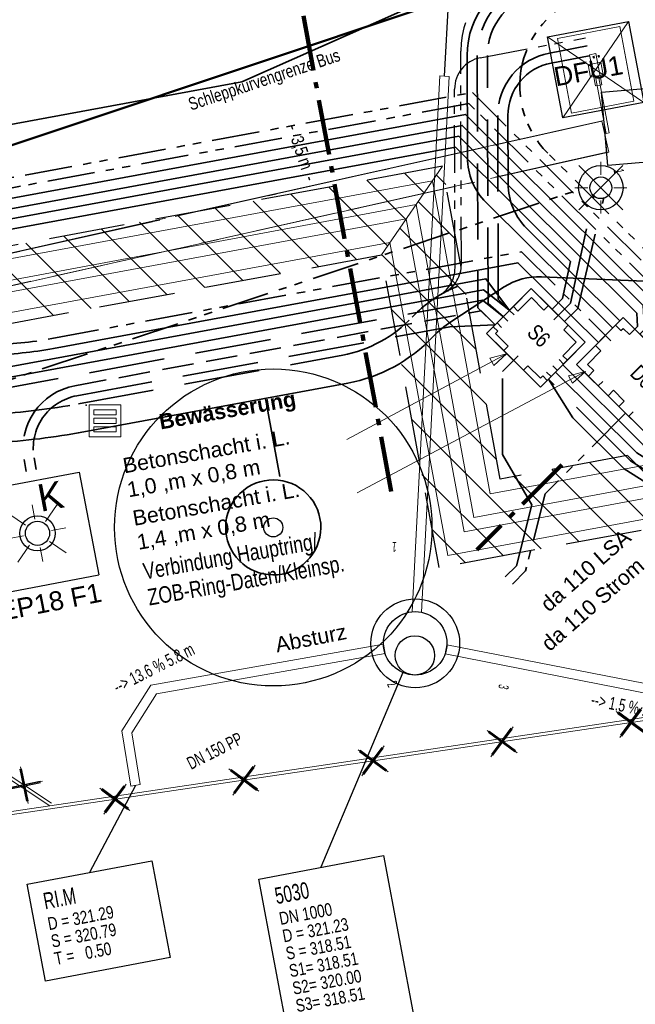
# Model space of a CAD drawing. Extents: x 3503752 to 3504470, y 5375172 to 5375556.
# Tile 39 of 77: x 3504272 to 3504282, y 5375427 to 5375442. Entities that reach past the tile are written whole.
import ezdxf

# ---------------------------------------------------------------- set-up
doc = ezdxf.new("R2010")
doc.units = 0
doc.header["$MEASUREMENT"] = 0
for name, pattern in [('1', [1.4, 0.5, -0.2, 0.5, -0.2]), ('140', [41.5, 15, -3.5, 15, -3.5, 1, -3.5]), ('2', [3.4, 1.2, -0.5, 1.2, -0.5]), ('237', [1.5, 0.75, -0.18, 0.13, -0.13, 0.13, -0.18]), ('240', [1.88, 1.25, -0.25, 0.13, -0.25]), ('39', [4.75, 4, -0.75]), ('86', [2.3751, 2.0001, -0.375]), ('97', [1.31251, 0.87501, -0.1875, 0.0625, -0.1875])]:
    doc.linetypes.add(name, pattern=pattern)
for name, color, linetype in [('$_LISY_$_TMP', 7, 'Continuous'), ('4WB_KANALISATION', 7, 'Continuous'), ('68_BL_STREINLAUF', 7, 'Continuous'), ('_4WP_ALLGEMEIN', 7, 'Continuous'), ('_4WP_BAUFELD', 7, 'Continuous'), ('_4WP_FW_PLANUN', 7, 'Continuous'), ('_4WP_GRABEN', 7, 'Continuous'), ('_4WP_KANALISATIO', 7, 'Continuous'), ('_4WP_KANCAD', 7, 'Continuous'), ('_4WP_KANCAD-T', 7, 'Continuous'), ('_4WP_LICHT-KSR', 7, 'Continuous'), ('_4WP_LICHT-LAMPE', 7, 'Continuous'), ('_4WP_LICHT_STILL', 7, 'Continuous'), ('_4WP_SCHNITTF_HR', 7, 'Continuous'), ('_4WP_STADT-DFI', 7, 'Continuous'), ('_4WP_STADT_BEW_S', 7, 'Continuous'), ('_4WP_STADT_DATEN', 7, 'Continuous'), ('_4WP_STADT_FTT3', 7, 'Continuous'), ('_4WP_STADT_KLEIN', 7, 'Continuous'), ('_4WP_STADT_LSA', 7, 'Continuous'), ('_4WP_STADT_PLS', 7, 'Continuous'), ('_4WP_STADT_RESER', 7, 'Continuous'), ('_4WP_STADT_SCHAD', 7, 'Continuous'), ('_4WP_STADT_SCHAS', 7, 'Continuous'), ('_4WP_STADT_STROM', 7, 'Continuous'), ('_4WP_TELEKOM', 7, 'Continuous'), ('BHM_BAUM_NEU', 7, 'Continuous'), ('PUNKTHOEHENATTDEF', 7, 'Continuous'), ('PUNKTNUMMERNATTDEF', 7, 'Continuous'), ('PUNKTSPEZIFIKATION', 7, 'Continuous'), ('X_BE_DF_', 7, 'Continuous')]:
    doc.layers.add(name, color=color, linetype=linetype)
doc.styles.add('108', font='TXT', dxfattribs={"width": 0.7, "height": 0.2})
doc.styles.add('109', font='TXT', dxfattribs={"width": 0.7, "height": 0.26})
doc.styles.add('11', font='TXT', dxfattribs={"width": 0.8, "height": 0.25})
doc.styles.add('110', font='TXT', dxfattribs={"width": 0.8, "height": 0.2})
doc.styles.add('111', font='TXT', dxfattribs={"width": 0.6, "height": 0.16})
doc.styles.add('119', font='TXT', dxfattribs={"width": 0.6, "height": 0.16})
doc.styles.add('136', font='ARIAL.TTF', dxfattribs={"height": 0.24})
doc.styles.add('179', font='ARIAL.TTF', dxfattribs={"height": 0.24})
doc.styles.add('23', font='ARIAL.TTF', dxfattribs={"height": 0.43})
doc.styles.add('352', font='TXT', dxfattribs={"width": 0.8, "height": 0.26})
doc.styles.add('399', font='ARIAL.TTF', dxfattribs={"height": 0.3})
doc.styles.add('404', font='ARIAL.TTF', dxfattribs={"height": 0.24})
doc.styles.add('505', font='TXT', dxfattribs={"width": 0.8, "height": 0.2})
doc.styles.add('525', font='ARIAL.TTF', dxfattribs={"height": 0.24})
doc.styles.add('529', font='ARIAL.TTF', dxfattribs={"height": 0.3})
doc.styles.add('536', font='ARIALBD.TTF', dxfattribs={"height": 0.24})

# ---------------------------------------------------------------- blocks, each defined once
blk = doc.blocks.new('_X9')
at = {"color": 32, "linetype": 'Continuous', "lineweight": 13}
for p, q in [((-11.436, 3.912), (-11.583, 4.06)), ((-11.275, 3.045), (-11.872, 3.641)), ((-11.115, 2.178), (-12.16, 3.222)), ((-10.955, 1.31), (-12.448, 2.804)), ((-10.795, 0.443), (-12.292, 1.94)), ((-0.218, 1.18), (-0.218, 1.18)), ((-10.635, -0.424), (-12.131, 1.073)), ((-0.382, -0.071), (-1.412, 0.96)), ((-0.058, 0.313), (-0.815, 1.07)), ((-1.642, 0.483), (-2.009, 0.849)), ((-2.841, 0.267), (-3.202, 0.629)), ((-2.242, 0.375), (-2.605, 0.739)), ((-3.44, 0.16), (-3.799, 0.518)), ((-4.04, 0.052), (-4.396, 0.408)), ((-9.931, -1.835), (-11.971, 0.205)), ((-5.238, -0.164), (-5.589, 0.187)), ((-4.639, -0.056), (-4.992, 0.297)), ((-5.838, -0.271), (-6.186, 0.077)), ((-1.575, -0.291), (-1.88, 0.014)), ((-0.979, -0.181), (-1.281, 0.121)), ((-6.35, -1.173), (-7.379, -0.144)), ((-5.753, -1.063), (-6.783, -0.034)), ((-2.172, -0.401), (-2.479, -0.094)), ((-6.947, -1.283), (-7.976, -0.254)), ((-3.366, -0.622), (-3.678, -0.31)), ((-2.769, -0.512), (-3.079, -0.202)), ((-7.544, -1.394), (-8.573, -0.365)), ((-3.963, -0.732), (-4.277, -0.418)), ((-8.738, -1.614), (-9.766, -0.585)), ((-8.141, -1.504), (-9.17, -0.475)), ((-4.56, -0.842), (-4.877, -0.525)), ((-10.528, -1.945), (-11.811, -0.662)), ((-9.334, -1.724), (-10.363, -0.696)), ((-5.157, -0.953), (-5.476, -0.633)), ((-11.125, -2.055), (-11.651, -1.529))]:
    blk.add_line(p, q, dxfattribs=at)
blk = doc.blocks.new('_X10')
at = {"color": 32, "linetype": 'Continuous', "lineweight": 13}
for p, q in [((0, 0), (0, 0)), ((-0.288, -0.419), (-0.597, -0.11)), ((-0.576, -0.838), (-1.194, -0.22)), ((-1.357, -1.471), (-2.387, -0.441)), ((-0.865, -1.257), (-1.791, -0.331)), ((-1.954, -1.581), (-2.984, -0.551)), ((-3.148, -1.802), (-4.178, -0.772)), ((-2.551, -1.692), (-3.581, -0.661)), ((-3.745, -1.912), (-4.775, -0.882)), ((-4.342, -2.022), (-5.372, -0.992)), ((-5.535, -2.243), (-6.565, -1.213)), ((-4.939, -2.133), (-5.969, -1.102)), ((-6.132, -2.353), (-7.162, -1.323))]:
    blk.add_line(p, q, dxfattribs=at)
blk = doc.blocks.new('LEITSYSTEM_BRA3')
at = {"color": 251, "linetype": 'Continuous', "lineweight": 13}
for points in [[(-0.6, 0.5), (0.6, 0.5), (0.6, -0.5), (-0.6, -0.5), (-0.6, 0.5)], [(-0.25, 0.05), (0.25, 0.05), (0.25, -0.05), (-0.25, -0.05), (-0.25, 0.05)]]:
    blk.add_lwpolyline(points, dxfattribs=at)
blk = doc.blocks.new('WP_LP_1030')
at = {"color": 150, "linetype": 'Continuous', "lineweight": 13}
for p, q in [((-0.348452, 0.348458), (0.144332, -0.144332)), ((-0.144332, -0.144332), (0.348452, 0.348458)), ((0, 0.20412), (0, 0.40824)), ((0, 0.40824), (0, 0.20412)), ((0.144332, 0.144338), (0.348452, 0.348458)), ((-0.20412, 0), (-0.40824, 0)), ((-0.20412, 0), (-0.40824, 0)), ((0.20412, 0), (0.40824, 0)), ((-0.144332, -0.144332), (-0.348452, -0.348452)), ((-0.144332, -0.144332), (-0.348452, -0.348452)), ((0.144332, -0.144332), (0.348452, -0.348452)), ((0.144332, -0.144332), (0.348452, -0.348452)), ((0, -0.20412), (0, -0.40824)), ((0, -0.20412), (0, -0.40824))]:
    blk.add_line(p, q, dxfattribs=at)
at = {"color": 7, "linetype": 'Continuous', "lineweight": 25}
for radius in [0.35, 0.171323]:
    blk.add_circle((0, 0), radius, dxfattribs=at)
blk = doc.blocks.new('WP_LP_1040')
at = {"color": 7, "linetype": 'Continuous', "lineweight": 25}
for p, q in [((-0.8253, 0.8253), (0.8253, 0.8253)), ((-0.8253, 0.8253), (-0.8253, -0.8253)), ((0.8253, 0.8253), (0.8253, -0.8253)), ((-0.8253, -0.8253), (0.8253, -0.8253))]:
    blk.add_line(p, q, dxfattribs=at)
at = {"color": 1, "linetype": 'Continuous', "lineweight": 13}
for p, q in [((-0.387929, 0.387937), (-0.160683, 0.16069)), ((0, 0.227246), (0, 0.454491)), ((0, 0.454491), (0, 0.227246)), ((0.160683, 0.16069), (0.387929, 0.387937)), ((0.160683, 0.16069), (0.387929, 0.387937)), ((-0.227246, 0), (-0.454491, 0)), ((-0.227246, 0), (-0.454491, 0)), ((0.227246, 0), (0.454491, 0)), ((-0.160683, -0.160683), (-0.387929, -0.387929)), ((-0.160683, -0.160683), (-0.387929, -0.387929)), ((0, -0.227246), (0, -0.454491)), ((0, -0.227246), (0, -0.454491)), ((0.160683, -0.160683), (0.387929, -0.387929)), ((0.160683, -0.160683), (0.387929, -0.387929))]:
    blk.add_line(p, q, dxfattribs=at)
at = {"color": 7, "linetype": 'Continuous', "lineweight": 25}
for radius in [0.277304, 0.190733]:
    blk.add_circle((0, 0), radius, dxfattribs=at)
at = {"color": 1, "linetype": 'Continuous', "style": '23'}
blk.add_text('K', height=0.43, dxfattribs=at).set_placement((0.11065, 0.321378))
blk = doc.blocks.new('PUNKT')
blk.add_point((0, 0))
at = {"layer": 'PUNKTHOEHENATTDEF', "linetype": 'Continuous', "flags": 1}
blk.add_attdef('PUNKTHOEHE', (1, -0.5), '', height=0.8, dxfattribs=at)
at = {"layer": 'PUNKTNUMMERNATTDEF', "linetype": 'Continuous', "flags": 1}
blk.add_attdef('PUNKTNUMMER', (1, 0.5), '', height=0.8, dxfattribs=at)
at = {"layer": 'PUNKTSPEZIFIKATION', "linetype": 'Continuous', "flags": 1}
blk.add_attdef('PUNKTSPEZIFIKATION', (1, -1.5), '', height=0.8, dxfattribs=at)
blk = doc.blocks.new('809')
at = {"color": 7, "linetype": 'Continuous', "lineweight": 13}
for points in [[(0, 0), (0.5, 0), (0.5, -0.5), (0, -0.5), (0, 0)], [(0.075005, -0.075005), (0.425003, -0.075005), (0.425003, -0.154999), (0.075005, -0.154999), (0.075005, -0.075005)], [(0.075005, -0.290001), (0.075005, -0.209999), (0.425003, -0.209999), (0.425003, -0.290001), (0.075005, -0.290001)], [(0.075005, -0.425003), (0.425003, -0.425003), (0.425003, -0.345001), (0.075005, -0.345001), (0.075005, -0.425003)]]:
    blk.add_lwpolyline(points, dxfattribs=at)
blk = doc.blocks.new('DFI-ANZEIGER')
at = {"color": 7, "linetype": 'Continuous', "lineweight": 25}
for p, q in [((-0.760014, 0.517086), (0.517087, 0.760013)), ((0.517087, 0.760013), (0.760014, -0.517087)), ((-0.517087, -0.760014), (-0.760014, 0.517086)), ((0.760014, -0.517087), (-0.517087, -0.760014))]:
    blk.add_line(p, q, dxfattribs=at)
at = {"color": 250, "linetype": 'Continuous', "lineweight": 13}
for p, q in [((-0.517087, -0.760014), (0.517087, 0.760013)), ((0.760014, -0.517087), (-0.760014, 0.517086))]:
    blk.add_line(p, q, dxfattribs=at)
at = {"color": 251, "linetype": 'Continuous', "lineweight": 13}
for points in [[(-0.079552, -0.116926), (-0.116925, 0.079551), (-0.116925, 0.079551), (0.079552, 0.116925), (0.079552, 0.116925), (0.116925, -0.079552), (0.116925, -0.079552), (-0.079552, -0.116926)], [(-0.079552, -0.116926), (-0.116925, 0.079551), (0.079552, 0.116925), (0.116925, -0.079552), (-0.079552, -0.116926)], [(0.166045, -1.006705), (-0.004004, -0.112735), (0.045115, -0.103391), (0.215164, -0.997362), (0.166045, -1.006705)], [(0.000908, -0.1118), (-0.000961, -0.101976), (-0.000961, -0.101976), (0.038334, -0.094502), (0.038334, -0.094502), (0.040203, -0.104326), (0.040203, -0.104326), (0.000908, -0.1118)], [(0.000908, -0.1118), (-0.000961, -0.101976), (0.038334, -0.094502), (0.040203, -0.104326), (0.000908, -0.1118)]]:
    blk.add_lwpolyline(points, dxfattribs=at)
at = {"color": 254, "linetype": 'Continuous', "lineweight": 13}
blk.add_lwpolyline([(0.166045, -1.006705), (-0.004004, -0.112735), (-0.004004, -0.112735), (0.045115, -0.103391), (0.045115, -0.103391), (0.215164, -0.997362), (0.215164, -0.997362), (0.166045, -1.006705)], dxfattribs=at)
blk = doc.blocks.new('ALG_00093')
at = {"color": 1, "linetype": 'Continuous', "lineweight": 13}
blk.add_lwpolyline([(0, 0), (0.3773, 0.09625), (0.3773, -0.09625), (0, 0)], dxfattribs=at)
blk = doc.blocks.new('1016')
at = {"color": 7, "linetype": 'Continuous', "lineweight": 13}
for p, q in [((0.703072, 0.277444), (1.257444, -0.276928)), ((1.257444, 0.277444), (0.703072, -0.276928))]:
    blk.add_line(p, q, dxfattribs=at)
at = {"color": 2, "linetype": 'Continuous', "lineweight": 25}
for p, q in [((1.212401, 0.25319), (0.727326, -0.231885)), ((0.727326, 0.232401), (1.212401, -0.252674)), ((0.748114, 0.25319), (1.23319, -0.231885)), ((1.23319, 0.232401), (0.748114, -0.252674))]:
    blk.add_line(p, q, dxfattribs=at)

msp = doc.modelspace()

# ---------------------------------------------------------------- linework, layer by layer
at = {"layer": '4WB_KANALISATION', "color": 7, "linetype": '39', "lineweight": 18}
for p, q in [((3504219.207, 5375426.765), (3504281.18, 5375440.642)), ((3504219.317, 5375426.277), (3504281.29, 5375440.154))]:
    msp.add_line(p, q, dxfattribs=at)
at = {"layer": '4WB_KANALISATION', "color": 7, "linetype": 'Continuous', "lineweight": 13}
msp.add_line((3504281.21, 5375440.65), (3504281.26, 5375440.15), dxfattribs=at)
at = {"layer": '4WB_KANALISATION', "color": 7, "linetype": '86', "lineweight": 18}
msp.add_line((3504219.24, 5375426.26), (3504281.26, 5375440.15), dxfattribs=at)
at = {"layer": '4WB_KANALISATION', "color": 7, "linetype": 'Continuous', "lineweight": 25}
msp.add_lwpolyline([(3504281.177, 5375441.098), (3504282.851, 5375441.238), (3504282.947, 5375440.082), (3504281.273, 5375439.942), (3504281.177, 5375441.098)], dxfattribs=at)
at = {"layer": '4WB_KANALISATION', "color": 7, "linetype": 'Continuous', "lineweight": 18}
msp.add_lwpolyline([(3504281.177, 5375441.098), (3504282.851, 5375441.238), (3504282.947, 5375440.082), (3504281.273, 5375439.942), (3504281.177, 5375441.098)], dxfattribs=at)
at = {"layer": '4WB_KANALISATION', "color": 7, "linetype": '140', "lineweight": 18}
msp.add_polyline3d([(3504219.17, 5375426.76, 0), (3504274.664, 5375439.191, 0), (3504281.21, 5375440.65, 0)], dxfattribs=at)
at = {"layer": '_4WP_BAUFELD', "color": 91, "linetype": 'Continuous', "lineweight": 50}
msp.add_lwpolyline([(3504215.375, 5375431.78), (3504219.033, 5375426.922, 0.322461), (3504225.728, 5375424.841), (3504278.413, 5375442.446)], format="xyb", dxfattribs=at)
at = {"layer": '_4WP_BAUFELD', "color": 91, "linetype": '237', "lineweight": 35}
msp.add_lwpolyline([(3504216.238, 5375424.816, 0.322461), (3504226.837, 5375421.522), (3504280.797, 5375439.552)], format="xyb", dxfattribs=at)
at = {"layer": '_4WP_FW_PLANUN', "color": 7, "linetype": 'Continuous', "lineweight": 18}
for points in [[(3504289.17, 5375436.57), (3504279.422, 5375434.767), (3504278.511, 5375439.7), (3504235.305, 5375431.72), (3504235.697, 5375429.593), (3504233.731, 5375429.23), (3504233.338, 5375431.356), (3504198.081, 5375424.844)], [(3504289.229, 5375436.255), (3504279.165, 5375434.394), (3504278.254, 5375439.328), (3504235.692, 5375431.368), (3504236.07, 5375429.337), (3504233.474, 5375428.857), (3504233.081, 5375430.984), (3504197.829, 5375424.472)], [(3504289.264, 5375436.063), (3504279.009, 5375434.167), (3504278.098, 5375439.1), (3504235.905, 5375431.307), (3504236.297, 5375429.18), (3504233.318, 5375428.63), (3504232.925, 5375430.756), (3504197.675, 5375424.245)], [(3504289.323, 5375435.749), (3504278.753, 5375433.794), (3504277.841, 5375438.728), (3504236.277, 5375431.05), (3504236.67, 5375428.924), (3504233.061, 5375428.257), (3504232.668, 5375430.384), (3504197.423, 5375423.873)]]:
    msp.add_lwpolyline(points, dxfattribs=at)
at = {"layer": '_4WP_GRABEN', "color": 7, "linetype": 'Continuous', "lineweight": 13}
msp.add_line((3504277.707, 5375438.533), (3504278.669, 5375439.931), dxfattribs=at)
msp.add_line((3504277.707, 5375438.533), (3504278.669, 5375439.931), dxfattribs=at)
at = {"layer": '_4WP_GRABEN', "color": 21, "linetype": '2', "lineweight": 25}
for points in [[(3504278.669, 5375439.931), (3504235.089, 5375431.881), (3504235.485, 5375429.74), (3504233.877, 5375429.443), (3504233.481, 5375431.584), (3504198.221, 5375425.071)], [(3504290.157, 5375435.732), (3504289.939, 5375436.913), (3504279.58, 5375434.997), (3504278.669, 5375439.931)], [(3504229.705, 5375424.937), (3504228.86, 5375429.51), (3504232.519, 5375430.186), (3504232.915, 5375428.045), (3504236.883, 5375428.777), (3504236.487, 5375430.919), (3504277.707, 5375438.533)], [(3504290.157, 5375435.732), (3504278.618, 5375433.601), (3504277.707, 5375438.533)]]:
    msp.add_lwpolyline(points, dxfattribs=at)
at = {"layer": '_4WP_KANALISATIO', "color": 7, "linetype": 'Continuous', "lineweight": 13}
for p, q in [((3504278.777, 5375441.348), (3504278.627, 5375441.356)), ((3504278.191, 5375432.905), (3504278.34, 5375432.897)), ((3504277.74, 5375432.395), (3504277.766, 5375432.247)), ((3504278.74, 5375432.386), (3504278.711, 5375432.239)), ((3504273.907, 5375430.179), (3504273.759, 5375430.155))]:
    msp.add_line(p, q, dxfattribs=at)
at = {"layer": '_4WP_KANALISATIO', "color": 1, "linetype": 'Continuous', "lineweight": 25}
msp.add_circle((3504278.235, 5375432.217), 0.31, dxfattribs=at)
at = {"layer": '_4WP_KANCAD', "color": 1, "linetype": 'Continuous', "lineweight": 18}
for p, q in [((3504278.627, 5375441.356), (3504278.191, 5375432.905)), ((3504278.777, 5375441.348), (3504278.34, 5375432.897)), ((3504278.74, 5375432.386), (3504288.868, 5375430.407)), ((3504278.711, 5375432.239), (3504288.84, 5375430.259))]:
    msp.add_line(p, q, dxfattribs=at)
at = {"layer": '_4WP_KANCAD', "color": 7, "linetype": 'Continuous', "lineweight": 25}
msp.add_lwpolyline([(3504281.177, 5375441.098), (3504282.851, 5375441.238), (3504282.947, 5375440.082), (3504281.273, 5375439.942), (3504281.177, 5375441.098)], dxfattribs=at)
at = {"layer": '_4WP_KANCAD', "color": 7, "linetype": '240', "lineweight": 18}
msp.add_lwpolyline([(3504242.733, 5375431.521), (3504281.29, 5375440.154), (3504281.18, 5375440.642), (3504219.207, 5375426.765)], dxfattribs=at)
at = {"layer": '_4WP_KANCAD', "color": 1, "linetype": 'Continuous', "lineweight": 18}
for points in [[(3504273.759, 5375430.155), (3504273.615, 5375431.026), (3504274.073, 5375431.746), (3504277.74, 5375432.395)], [(3504273.907, 5375430.179), (3504273.773, 5375430.994), (3504274.165, 5375431.61), (3504277.766, 5375432.247)]]:
    msp.add_lwpolyline(points, dxfattribs=at)
at = {"layer": '_4WP_KANCAD', "color": 1, "linetype": 'Continuous', "lineweight": 25}
for radius in [0.7, 0.5]:
    msp.add_circle((3504278.24, 5375432.407, 318.508), radius, dxfattribs=at)
at = {"layer": '_4WP_KANCAD-T', "color": 1, "linetype": 'Continuous', "lineweight": 25}
for p, q in [((3504278.702, 5375441.352), (3504279.037, 5375447.679)), ((3504278.046, 5375431.946), (3504276.755, 5375428.876)), ((3504273.833, 5375430.167), (3504273.107, 5375428.794))]:
    msp.add_line(p, q, dxfattribs=at)
at = {"layer": '_4WP_KANCAD-T', "color": 7, "linetype": 'Continuous', "lineweight": 18}
for points in [[(3504272.125, 5375428.607), (3504274.09, 5375428.98), (3504274.379, 5375427.453), (3504272.414, 5375427.08), (3504272.125, 5375428.607)], [(3504275.773, 5375428.689), (3504277.738, 5375429.062), (3504278.236, 5375426.435), (3504276.271, 5375426.062), (3504275.773, 5375428.689)]]:
    msp.add_lwpolyline(points, dxfattribs=at)
at = {"layer": '_4WP_KANCAD-T', "color": 1, "linetype": 'Continuous', "lineweight": 25}
for points in [[(3504272.125, 5375428.607), (3504274.09, 5375428.98), (3504274.379, 5375427.453), (3504272.414, 5375427.08), (3504272.125, 5375428.607)], [(3504275.773, 5375428.689), (3504277.738, 5375429.062), (3504278.236, 5375426.435), (3504276.271, 5375426.062), (3504275.773, 5375428.689)]]:
    msp.add_lwpolyline(points, dxfattribs=at)
at = {"layer": '_4WP_LICHT-KSR', "color": 190, "linetype": '1', "lineweight": 35}
for p, q in [((3504272.878, 5375436.469), (3504279.28, 5375437.651)), ((3504279.28, 5375437.651), (3504279.501, 5375437.429))]:
    msp.add_line(p, q, dxfattribs=at)
at = {"layer": '_4WP_LICHT-KSR', "color": 190, "linetype": '2', "lineweight": 35}
for points in [[(3504279.629, 5375437.558), (3504279.389, 5375437.766), (3504279.378, 5375441.677, -0.360958), (3504280.191, 5375442.662), (3504289.28, 5375444.391), (3504294.328, 5375442.774), (3504294.57, 5375442.762)], [(3504272.111, 5375435.118), (3504272.076, 5375435.304, -0.414213), (3504272.878, 5375436.469)]]:
    msp.add_lwpolyline(points, format="xyb", dxfattribs=at)
msp.add_lwpolyline([(3504280.339, 5375436.571), (3504280.722, 5375435.964), (3504281.534, 5375435.158), (3504282.403, 5375434.611), (3504287.135, 5375429.932)], dxfattribs=at)
for points in [[(3504280.495, 5375437.578, 0), (3504280.686, 5375437.771, 0), (3504281.057, 5375439.474, 0)], [(3504280.594, 5375437.48, 0), (3504280.802, 5375437.689, 0), (3504281.214, 5375439.44, 0)]]:
    msp.add_polyline3d(points, dxfattribs=at)
at = {"layer": '_4WP_LICHT_STILL', "color": 190, "linetype": 'Continuous', "lineweight": 18}
for points in [[(3504294.842, 5375433.173), (3504272.483, 5375429.847), (3504266.446, 5375428.949), (3504260.389, 5375428.048), (3504254.786, 5375427.214), (3504254.319, 5375427.204), (3504254.224, 5375427.202), (3504251.81, 5375427.152), (3504249.061, 5375426.907), (3504247.306, 5375426.723), (3504240.48, 5375426.007), (3504236.082, 5375425.546), (3504226.538, 5375424.571)], [(3504272.483, 5375429.847), (3504271.618, 5375430.414), (3504270.793, 5375431.08), (3504270.704, 5375431.538), (3504270.64, 5375431.87), (3504270.614, 5375431.905), (3504270.328, 5375431.695)]]:
    msp.add_lwpolyline(points, dxfattribs=at)
at = {"layer": '_4WP_LICHT_STILL', "color": 255, "linetype": 'Continuous', "lineweight": 13}
for points in [[(3504294.86, 5375433.125), (3504272.49, 5375429.798), (3504266.453, 5375428.9), (3504260.396, 5375427.999), (3504254.79, 5375427.164), (3504254.32, 5375427.154), (3504254.225, 5375427.152), (3504251.813, 5375427.102), (3504249.066, 5375426.857), (3504247.311, 5375426.673), (3504240.485, 5375425.957), (3504236.087, 5375425.496), (3504226.642, 5375424.531)], [(3504272.51, 5375429.889), (3504271.647, 5375430.454), (3504270.839, 5375431.107), (3504270.753, 5375431.548), (3504270.687, 5375431.891), (3504270.624, 5375431.975), (3504270.298, 5375431.735)]]:
    msp.add_lwpolyline(points, dxfattribs=at)
at = {"layer": '_4WP_SCHNITTF_HR', "color": 92, "linetype": '97', "lineweight": 100}
for p, q in [((3504277.863, 5375434.804), (3504276.468, 5375442.356)), ((3504280.549, 5375435.224), (3504279.211, 5375433.879))]:
    msp.add_line(p, q, dxfattribs=at)
at = {"layer": '_4WP_STADT_BEW_S', "color": 142, "linetype": 'Continuous', "lineweight": 35}
msp.add_line((3504275.879, 5375436.27), (3504276.107, 5375435.038), dxfattribs=at)
msp.add_lwpolyline([(3504282.846, 5375438.078), (3504280.231, 5375438.188, 0.156355), (3504279.642, 5375438.027), (3504278.801, 5375437.477, 0.059682), (3504278.518, 5375437.241, -0.159577), (3504277.179, 5375436.511), (3504273.015, 5375435.741, -0.030177), (3504271.624, 5375435.57, 0.02975), (3504270.359, 5375435.413), (3504259.074, 5375433.329), (3504256.994, 5375432.701), (3504255.757, 5375432.472), (3504255.194, 5375432.165), (3504245.628, 5375430.398, -0.062275), (3504244.241, 5375430.317, 0.062994), (3504243.064, 5375430.25), (3504238.611, 5375429.427, 0.133184), (3504237.677, 5375428.979, -0.13319), (3504236.743, 5375428.53), (3504233.134, 5375427.864, -0.104436)], format="xyb", dxfattribs=at)
msp.add_lwpolyline([(3504276.739, 5375434.376), (3504276.75, 5375434.303), (3504276.753, 5375434.229), (3504276.748, 5375434.156), (3504276.737, 5375434.083), (3504276.718, 5375434.012), (3504276.693, 5375433.943), (3504276.661, 5375433.876), (3504276.623, 5375433.813), (3504276.578, 5375433.755), (3504276.529, 5375433.701), (3504276.474, 5375433.652), (3504276.414, 5375433.608), (3504276.351, 5375433.571), (3504276.284, 5375433.54), (3504276.214, 5375433.516), (3504276.143, 5375433.499), (3504276.07, 5375433.488), (3504275.996, 5375433.485), (3504275.923, 5375433.49), (3504275.85, 5375433.501), (3504275.779, 5375433.519), (3504275.71, 5375433.545), (3504275.644, 5375433.577), (3504275.581, 5375433.615), (3504275.522, 5375433.66), (3504275.468, 5375433.709), (3504275.419, 5375433.764), (3504275.376, 5375433.824), (3504275.338, 5375433.887), (3504275.307, 5375433.954), (3504275.283, 5375434.024), (3504275.266, 5375434.095), (3504275.256, 5375434.168), (3504275.253, 5375434.242), (3504275.257, 5375434.315), (3504275.268, 5375434.388), (3504275.287, 5375434.459), (3504275.312, 5375434.528), (3504275.344, 5375434.594), (3504275.383, 5375434.657), (3504275.427, 5375434.716), (3504275.477, 5375434.77), (3504275.532, 5375434.819), (3504275.591, 5375434.862), (3504275.655, 5375434.9), (3504275.721, 5375434.931), (3504275.791, 5375434.955), (3504275.862, 5375434.972), (3504275.935, 5375434.982), (3504276.009, 5375434.985), (3504276.082, 5375434.981), (3504276.155, 5375434.97), (3504276.226, 5375434.951), (3504276.295, 5375434.926), (3504276.362, 5375434.894), (3504276.424, 5375434.855), (3504276.483, 5375434.811), (3504276.537, 5375434.761), (3504276.586, 5375434.706), (3504276.63, 5375434.647), (3504276.667, 5375434.583), (3504276.698, 5375434.517), (3504276.722, 5375434.447), (3504276.739, 5375434.376)], dxfattribs=at)
at = {"layer": '_4WP_STADT_DATEN', "color": 7, "linetype": 'Continuous', "lineweight": 35}
for points in [[(3504284.405, 5375442.219), (3504284.193, 5375443.333), (3504283.714, 5375443.658), (3504280.131, 5375442.976, 0.360958), (3504279.058, 5375441.676), (3504279.063, 5375440.066, 0.198915), (3504279.357, 5375439.359), (3504281.352, 5375437.376)], [(3504280.979, 5375441.671), (3504280.383, 5375441.558, 0.360872), (3504279.701, 5375440.731), (3504279.704, 5375439.654, 0.198915), (3504279.999, 5375438.947), (3504281.465, 5375437.49)], [(3504281.126, 5375437.149), (3504279.859, 5375438.409), (3504272.541, 5375437.057, -0.039937), (3504271.543, 5375436.954, 0.039935), (3504270.545, 5375436.851), (3504265.588, 5375435.936, -0.040223), (3504264.608, 5375435.835, 0.039663), (3504263.592, 5375435.73), (3504258.967, 5375434.875)]]:
    msp.add_lwpolyline(points, format="xyb", dxfattribs=at)
msp.add_lwpolyline([(3504189.384, 5375423.998), (3504199.903, 5375425.968), (3504278.98, 5375440.575), (3504281.835, 5375437.737), (3504281.855, 5375437.358), (3504281.78, 5375437.282)], dxfattribs=at)
at = {"layer": '_4WP_STADT_FTT3', "color": 1, "linetype": '237', "lineweight": 25}
for points in [[(3504278.703, 5375437.942, 0.277224), (3504278.967, 5375438.385), (3504278.958, 5375441.743, -0.360958), (3504280.106, 5375443.134), (3504283.708, 5375443.82), (3504284.311, 5375443.41), (3504284.533, 5375442.243)], [(3504278.624, 5375437.897, 0.264908), (3504278.867, 5375438.328), (3504278.86, 5375441.148, -0.360945), (3504279.266, 5375441.641), (3504280.924, 5375441.956)]]:
    msp.add_lwpolyline(points, format="xyb", dxfattribs=at)
at = {"layer": '_4WP_STADT_FTT3', "color": 1, "linetype": '2', "lineweight": 35}
msp.add_lwpolyline([(3504258.968, 5375433.767), (3504270.277, 5375435.856, -0.029944), (3504271.604, 5375436.02, 0.029945), (3504272.931, 5375436.183), (3504277.097, 5375436.953, 0.159698), (3504278.191, 5375437.55, -0.081228), (3504278.703, 5375437.942, -0.027273), (3504278.901, 5375438.035)], format="xyb", dxfattribs=at)
at = {"layer": '_4WP_STADT_KLEIN', "color": 3, "linetype": '237', "lineweight": 35}
msp.add_lwpolyline([(3504257.766, 5375434.652), (3504258.927, 5375435.031), (3504263.565, 5375435.887, -0.039828), (3504264.611, 5375435.995, 0.039592), (3504265.55, 5375436.091), (3504270.516, 5375437.008, -0.039663), (3504271.532, 5375437.114, 0.040224), (3504272.512, 5375437.214), (3504279.913, 5375438.582), (3504281.239, 5375437.263)], format="xyb", dxfattribs=at)
at = {"layer": '_4WP_STADT_LSA', "color": 7, "linetype": '237', "lineweight": 35}
for points in [[(3504282.092, 5375436.972), (3504282.4, 5375437.282), (3504282.355, 5375438.122), (3504280.33, 5375440.136, -0.603178), (3504281.107, 5375442.673), (3504288.426, 5375444.066, 0.412645), (3504289.223, 5375445.23), (3504287.808, 5375452.891)], [(3504189.327, 5375424.3), (3504191.903, 5375424.776, 0.043992), (3504192.916, 5375425.053, -0.042289), (3504193.884, 5375425.322), (3504199.815, 5375426.44), (3504279.141, 5375441.093), (3504282.251, 5375438), (3504282.287, 5375437.325), (3504282.014, 5375437.049)], [(3504281.936, 5375437.127), (3504282.175, 5375437.367), (3504282.148, 5375437.877), (3504279.087, 5375440.92), (3504199.844, 5375426.283), (3504193.914, 5375425.157, 0.018793), (3504192.938, 5375424.933, -0.019765), (3504191.918, 5375424.702), (3504189.341, 5375424.226)]]:
    msp.add_lwpolyline(points, format="xyb", dxfattribs=at)
msp.add_lwpolyline([(3504281.556, 5375436.038), (3504280.288, 5375434.763), (3504279.978, 5375433.549), (3504279.771, 5375433.341)], dxfattribs=at)
at = {"layer": '_4WP_STADT_PLS', "color": 7, "linetype": 'Continuous', "lineweight": 35}
msp.add_lwpolyline([(3504189.356, 5375424.143), (3504199.873, 5375426.126), (3504279.034, 5375440.748), (3504281.991, 5375437.807), (3504282.015, 5375437.366), (3504281.856, 5375437.206)], dxfattribs=at)
at = {"layer": '_4WP_STADT_RESER', "color": 7, "linetype": 'Continuous', "lineweight": 35}
for points in [[(3504189.416, 5375423.855), (3504199.932, 5375425.811), (3504278.927, 5375440.403), (3504281.731, 5375437.614), (3504281.743, 5375437.401), (3504281.702, 5375437.36)], [(3504257.939, 5375433.831), (3504258.873, 5375434.207), (3504279.317, 5375437.983), (3504279.715, 5375437.667)], [(3504287.383, 5375430.136), (3504282.603, 5375434.863), (3504281.734, 5375435.41), (3504280.452, 5375436.684)]]:
    msp.add_lwpolyline(points, dxfattribs=at)
for points in [[(3504189.438, 5375423.71, 0), (3504278.874, 5375440.23, 0), (3504280.688, 5375438.426, 0), (3504280.561, 5375437.844, 0), (3504280.396, 5375437.677, 0)], [(3504279.727, 5375437.658, 0), (3504279.355, 5375438.157, 0), (3504258.836, 5375434.367, 0), (3504257.925, 5375433.91, 0)], [(3504280.565, 5375436.798, 0), (3504281.834, 5375435.536, 0), (3504282.703, 5375434.989, 0), (3504287.507, 5375430.239, 0)]]:
    msp.add_polyline3d(points, dxfattribs=at)
at = {"layer": '_4WP_STADT_SCHAD', "color": 7, "linetype": 'Continuous', "lineweight": 13}
for p, q in [((3504280.784, 5375436.806), (3504281.517, 5375437.543)), ((3504281.517, 5375437.543), (3504282.68, 5375436.387)), ((3504281.947, 5375435.649), (3504280.784, 5375436.806))]:
    msp.add_line(p, q, dxfattribs=at)
at = {"layer": '_4WP_STADT_SCHAD', "color": 7, "linetype": 'Continuous', "lineweight": 25}
for p, q in [((3504281.517, 5375437.543), (3504281.398, 5375437.422)), ((3504281.702, 5375437.36), (3504281.517, 5375437.543)), ((3504281.398, 5375437.422), (3504281.08, 5375437.103)), ((3504281.398, 5375437.422), (3504281.398, 5375437.422)), ((3504281.398, 5375437.422), (3504281.483, 5375437.338)), ((3504281.483, 5375437.338), (3504281.518, 5375437.373)), ((3504281.518, 5375437.373), (3504281.617, 5375437.275)), ((3504281.617, 5375437.275), (3504281.702, 5375437.36)), ((3504281.702, 5375437.36), (3504282.014, 5375437.049)), ((3504281.239, 5375437.263), (3504281.324, 5375437.178)), ((3504281.08, 5375437.103), (3504280.784, 5375436.806)), ((3504281.165, 5375437.019), (3504280.954, 5375436.806)), ((3504281.08, 5375437.103), (3504281.08, 5375437.103)), ((3504281.08, 5375437.103), (3504281.165, 5375437.019)), ((3504280.784, 5375436.806), (3504280.969, 5375436.622)), ((3504280.954, 5375436.806), (3504281.053, 5375436.707)), ((3504280.969, 5375436.622), (3504281.053, 5375436.707)), ((3504280.969, 5375436.622), (3504281.281, 5375436.312)), ((3504281.195, 5375436.538), (3504281.125, 5375436.467)), ((3504281.451, 5375436.143), (3504281.763, 5375435.833)), ((3504281.677, 5375436.059), (3504281.607, 5375435.988))]:
    msp.add_line(p, q, dxfattribs=at)
at = {"layer": '_4WP_STADT_SCHAD', "color": 1, "linetype": 'Continuous', "lineweight": 18}
msp.add_line((3504280.922, 5375436.692), (3504277.323, 5375434.778), dxfattribs=at)
at = {"layer": '_4WP_STADT_SCHAD', "color": 7, "linetype": 'Continuous', "lineweight": 25}
msp.add_polyline3d([(3504281.451, 5375436.143, 0), (3504281.535, 5375436.228, 0), (3504281.365, 5375436.397, 0), (3504281.281, 5375436.312, 0), (3504281.451, 5375436.143, 0)], dxfattribs=at)
at = {"layer": '_4WP_STADT_SCHAS', "color": 7, "linetype": 'Continuous', "lineweight": 13}
for p, q in [((3504280.069, 5375438.001), (3504279.364, 5375437.292)), ((3504280.92, 5375437.155), (3504280.069, 5375438.001)), ((3504279.364, 5375437.292), (3504280.215, 5375436.446)), ((3504280.215, 5375436.446), (3504280.92, 5375437.155))]:
    msp.add_line(p, q, dxfattribs=at)
at = {"layer": '_4WP_STADT_SCHAS', "color": 7, "linetype": 'Continuous', "lineweight": 25}
for p, q in [((3504279.727, 5375437.658), (3504279.798, 5375437.587)), ((3504280.339, 5375437.733), (3504280.268, 5375437.663)), ((3504279.629, 5375437.558), (3504279.7, 5375437.488)), ((3504280.495, 5375437.578), (3504280.424, 5375437.507)), ((3504279.53, 5375437.459), (3504279.601, 5375437.388)), ((3504279.86, 5375436.94), (3504279.79, 5375436.869)), ((3504280.507, 5375436.882), (3504280.578, 5375436.811)), ((3504280.409, 5375436.783), (3504280.48, 5375436.712)), ((3504280.31, 5375436.683), (3504280.381, 5375436.613))]:
    msp.add_line(p, q, dxfattribs=at)
at = {"layer": '_4WP_STADT_SCHAS', "color": 1, "linetype": 'Continuous', "lineweight": 18}
msp.add_line((3504279.678, 5375436.97), (3504277.161, 5375435.623), dxfattribs=at)
at = {"layer": '_4WP_STADT_SCHAS', "color": 7, "linetype": 'Continuous', "lineweight": 25}
for points in [[(3504279.787, 5375437.718, 0), (3504279.787, 5375437.718, 0), (3504280.069, 5375438.001, 0), (3504280.339, 5375437.733, 0), (3504280.651, 5375437.423, 0), (3504280.92, 5375437.155, 0), (3504280.638, 5375436.872, 0)], [(3504280.651, 5375437.423, 0), (3504280.58, 5375437.352, 0), (3504280.779, 5375437.155, 0), (3504280.567, 5375436.942, 0), (3504280.638, 5375436.872, 0), (3504280.321, 5375436.553, 0), (3504280.215, 5375436.446, 0), (3504279.946, 5375436.714, 0), (3504279.634, 5375437.024, 0), (3504279.364, 5375437.292, 0), (3504279.47, 5375437.399, 0), (3504279.787, 5375437.718, 0), (3504279.858, 5375437.647, 0), (3504280.07, 5375437.86, 0), (3504280.268, 5375437.663, 0)], [(3504279.47, 5375437.399, 0), (3504279.47, 5375437.399, 0), (3504279.541, 5375437.328, 0), (3504279.506, 5375437.293, 0), (3504279.704, 5375437.095, 0), (3504279.634, 5375437.024, 0)], [(3504280.321, 5375436.553, 0), (3504280.25, 5375436.623, 0), (3504280.215, 5375436.588, 0), (3504280.016, 5375436.785, 0), (3504279.946, 5375436.714, 0)]]:
    msp.add_polyline3d(points, dxfattribs=at)
at = {"layer": '_4WP_STADT_STROM', "color": 3, "linetype": '2', "lineweight": 35}
for points in [[(3504284.257, 5375442.191), (3504284.052, 5375443.271), (3504283.721, 5375443.496), (3504280.161, 5375442.819, 0.360958), (3504279.218, 5375441.676), (3504279.229, 5375437.699), (3504279.501, 5375437.429)], [(3504280.949, 5375441.829), (3504280.354, 5375441.715, 0.360946), (3504279.541, 5375440.73), (3504279.549, 5375437.833), (3504279.726, 5375437.656)], [(3504272.268, 5375435.147), (3504272.234, 5375435.333, -0.414214), (3504272.907, 5375436.311), (3504278.784, 5375437.397), (3504279.501, 5375437.429)]]:
    msp.add_lwpolyline(points, format="xyb", dxfattribs=at)
for points in [[(3504279.629, 5375437.558), (3504279.301, 5375437.818), (3504258.915, 5375434.052)], [(3504287.259, 5375430.034), (3504282.503, 5375434.737), (3504281.634, 5375435.284), (3504280.339, 5375436.571)], [(3504279.657, 5375433.454), (3504279.834, 5375433.631), (3504280.078, 5375434.59), (3504279.617, 5375435.383)]]:
    msp.add_lwpolyline(points, dxfattribs=at)
msp.add_polyline3d([(3504279.617, 5375435.383, 0), (3504279.613, 5375436.692, 0), (3504279.79, 5375436.869, 0)], dxfattribs=at)
at = {"layer": '_4WP_TELEKOM', "color": 114, "linetype": 'Continuous', "lineweight": 35}
msp.add_lwpolyline([(3504172.216, 5375460.701), (3504172.221, 5375460.847, -0.403893), (3504173.222, 5375461.81), (3504186.325, 5375461.787, -0.35713), (3504187.304, 5375460.983), (3504193.469, 5375430.095, -0.033762), (3504193.462, 5375427.377, 0.490271), (3504194.641, 5375426.324), (3504275.505, 5375441.26), (3504280.071, 5375443.291), (3504283.631, 5375443.968), (3504285.036, 5375443.746), (3504289.29, 5375444.556), (3504294.357, 5375442.932), (3504294.578, 5375442.922)], format="xyb", dxfattribs=at)
at = {"layer": 'BHM_BAUM_NEU', "color": 91, "linetype": 'Continuous', "lineweight": 25}
for radius in [2.5, 0.15]:
    msp.add_circle((3504276.003, 5375434.235), radius, dxfattribs=at)

# ---------------------------------------------------------------- block references
at = {"layer": '$_LISY_$_TMP', "color": 7}
for name, p, xscale, yscale, rotation in [('ALG_00093', (3504279.678, 5375436.97), 0.699999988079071, 0.699999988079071, 208.1551986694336), ('ALG_00093', (3504280.922, 5375436.692), 0.699999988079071, 0.699999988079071, 207.9944961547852), ('1016', (3504282.369, 5375431.267), 0.75, 0.75, 188.4609558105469), ('1016', (3504280.335, 5375430.964), 0.75, 0.75, 188.4609558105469), ('1016', (3504278.302, 5375430.662), 0.75, 0.75, 188.4609558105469), ('1016', (3504272.694, 5375429.769), 0.75, 0.75, 146.7555084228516), ('1016', (3504276.268, 5375430.359), 0.75, 0.75, 188.4609558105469), ('1016', (3504274.234, 5375430.057), 0.75, 0.75, 188.4609558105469)]:
    msp.add_blockref(name, p, dxfattribs=dict(at, xscale=xscale, yscale=yscale, rotation=rotation))
at = {"layer": '68_BL_STREINLAUF', "color": 7}
for name, p in [('PUNKT', (3504273.055, 5375436.161)), ('809', (3504273.1, 5375436.166))]:
    msp.add_blockref(name, p, dxfattribs=at)
at = {"layer": '_4WP_GRABEN'}
for name, p in [('_X10', (3504278.669, 5375439.931)), ('_X9', (3504290.157, 5375435.732))]:
    msp.add_blockref(name, p, dxfattribs=at)
at = {"layer": '_4WP_LICHT-LAMPE', "color": 7}
msp.add_blockref('WP_LP_1030', (3504281.165, 5375439.592), dxfattribs=at)
at = {"layer": '_4WP_LICHT-LAMPE', "color": 7, "rotation": 10.77300109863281}
msp.add_blockref('WP_LP_1040', (3504272.287, 5375434.143), dxfattribs=at)
at = {"layer": '_4WP_STADT-DFI', "color": 7}
msp.add_blockref('DFI-ANZEIGER', (3504281.084, 5375441.452), dxfattribs=at)
at = {"layer": 'X_BE_DF_', "color": 7, "rotation": 280.7700004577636}
msp.add_blockref('LEITSYSTEM_BRA3', (3504281.083, 5375441.451), dxfattribs=at)

# ---------------------------------------------------------------- texts
at = {"layer": '_4WP_ALLGEMEIN', "color": 7, "linetype": 'Continuous', "style": '352', "width": 0.8}
for s, p in [('Verbindung Hauptring/', (3504273.977, 5375433.412)), ('ZOB-Ring-Daten/Kleinsp.', (3504274.049, 5375433.002))]:
    msp.add_text(s, height=0.26, rotation=10.0084, dxfattribs=at).set_placement(p)
at = {"layer": '_4WP_BAUFELD', "color": 91, "linetype": 'Continuous', "style": '505', "width": 0.8}
for s, rotation, p in [('Schleppkurvengrenze Bus', 18.4768, (3504274.706, 5375440.807)), ('-  3,5 m  -', 288.4768, (3504276.216, 5375440.545))]:
    msp.add_text(s, height=0.2, rotation=rotation, dxfattribs=at).set_placement(p)
at = {"layer": '_4WP_KANALISATIO', "color": 7, "linetype": 'Continuous', "style": '136'}
msp.add_text('Absturz', height=0.24, rotation=10.9495, dxfattribs=at).set_placement((3504276.061, 5375432.263))
at = {"layer": '_4WP_KANCAD-T', "color": 7, "linetype": 'Continuous', "style": '119', "width": 0.6}
msp.add_text('1', height=0.16, rotation=282.6215, dxfattribs=at).set_placement((3504281.365, 5375439.867))
at = {"layer": '_4WP_KANCAD-T', "color": 1, "linetype": 'Continuous'}
for s, height, rotation, style, width, p in [('1', 0.16, 177.0434, '111', 0.6, (3504277.95, 5375434.004)), ('--> 13.6 % 5.8 m', 0.2, 26.9434, '108', 0.7, (3504273.545, 5375431.615)), ('2', 0.16, 296.9434, '111', 0.6, (3504277.791, 5375431.762)), ('3', 0.16, 258.9436, '111', 0.6, (3504279.562, 5375431.77)), ('--> 1.5 % 10.8 m DN 150 PP', 0.2, 348.9436, '108', 0.7, (3504280.997, 5375431.428)), ('DN 150 PP', 0.2, 26.9434, '108', 0.7, (3504274.707, 5375430.411)), ('5030', 0.26, 10.737, '109', 0.7, (3504276.055, 5375428.293)), ('RI.M', 0.26, 10.737, '109', 0.7, (3504272.407, 5375428.211)), ('D = 321.29', 0.2, 10.737, '110', 0.8, (3504272.469, 5375427.883)), ('DN 1000', 0.2, 10.737, '110', 0.8, (3504276.117, 5375427.965)), ('D = 321.23', 0.2, 10.737, '110', 0.8, (3504276.169, 5375427.69)), ('S = 320.79', 0.2, 10.737, '110', 0.8, (3504272.521, 5375427.608)), ('S = 318.51', 0.2, 10.737, '110', 0.8, (3504276.221, 5375427.415)), ('T =   0.50', 0.2, 10.737, '110', 0.8, (3504272.573, 5375427.333)), ('S1= 318.51', 0.2, 10.737, '110', 0.8, (3504276.274, 5375427.14)), ('S2= 320.00', 0.2, 10.737, '110', 0.8, (3504276.326, 5375426.865)), ('S3= 318.51', 0.2, 10.737, '110', 0.8, (3504276.378, 5375426.59))]:
    msp.add_text(s, height=height, rotation=rotation, dxfattribs=dict(at, style=style, width=width)).set_placement(p)
at = {"layer": '_4WP_LICHT-LAMPE', "color": 190, "linetype": 'Continuous', "style": '399'}
msp.add_text('EP18 F1', height=0.3, rotation=10.9801, dxfattribs=at).set_placement((3504271.719, 5375432.758))
at = {"layer": '_4WP_STADT-DFI', "color": 7, "linetype": 'Continuous', "style": '529'}
msp.add_text('DFÜ1', height=0.3, rotation=10.4715, dxfattribs=at).set_placement((3504280.458, 5375441.189))
at = {"layer": '_4WP_STADT_BEW_S', "color": 5, "linetype": 'Continuous', "style": '536'}
msp.add_text('Bewässerung', height=0.24, rotation=9.843, dxfattribs=at).set_placement((3504274.227, 5375435.779))
at = {"layer": '_4WP_STADT_LSA', "color": 7, "linetype": 'Continuous', "style": '525'}
msp.add_text('da 110 LSA', height=0.24, rotation=41.2475, dxfattribs=at).set_placement((3504280.345, 5375432.889))
at = {"layer": '_4WP_STADT_SCHAD', "color": 7, "linetype": 'Continuous', "style": '11', "width": 0.8}
msp.add_text('D6', height=0.25, rotation=315.1624, dxfattribs=at).set_placement((3504281.609, 5375436.645))
at = {"layer": '_4WP_STADT_SCHAD', "color": 1, "linetype": 'Continuous', "style": '404'}
for s, p in [('Betonschacht i. L.', (3504273.811, 5375434.259)), ('1,4 ,m x 0,8 m', (3504273.878, 5375433.881))]:
    msp.add_text(s, height=0.24, rotation=10.0084, dxfattribs=at).set_placement(p)
at = {"layer": '_4WP_STADT_SCHAS', "color": 7, "linetype": 'Continuous', "style": '11', "width": 0.8}
msp.add_text('S6', height=0.25, rotation=-44.8377, dxfattribs=at).set_placement((3504279.985, 5375437.286))
at = {"layer": '_4WP_STADT_SCHAS', "color": 1, "linetype": 'Continuous', "style": '404'}
for s, p in [('Betonschacht i. L.', (3504273.656, 5375435.087)), ('1,0 ,m x 0,8 m', (3504273.723, 5375434.709))]:
    msp.add_text(s, height=0.24, rotation=10.0084, dxfattribs=at).set_placement(p)
at = {"layer": '_4WP_STADT_STROM', "color": 7, "linetype": 'Continuous', "style": '179'}
msp.add_text('da 110 Strom', height=0.24, rotation=41.2475, dxfattribs=at).set_placement((3504280.358, 5375432.268))

doc.saveas('drawing.dxf')
